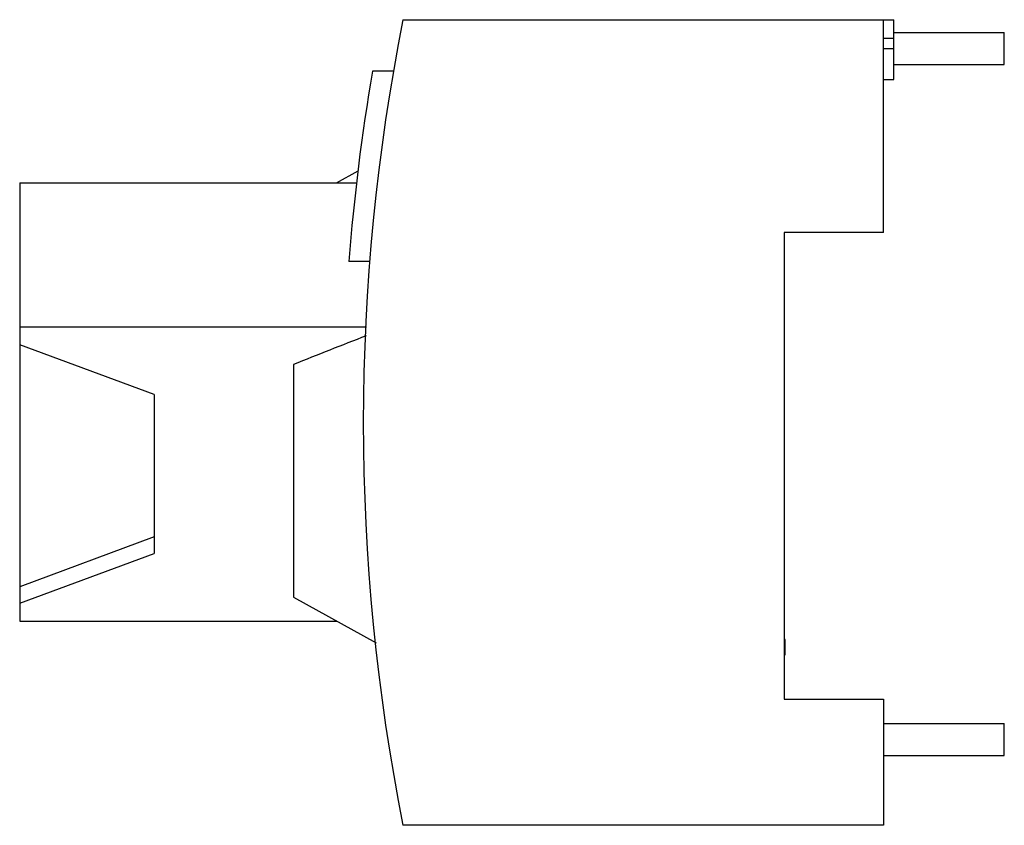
# Model space of a CAD drawing. Header units: millimetres. Extents: x 13.6 to 108.9, y 46.2 to 124.2.
import ezdxf

# ---------------------------------------------------------------- set-up
doc = ezdxf.new("R2010")
doc.units = ezdxf.units.MM
doc.header["$LTSCALE"] = 11.105744
doc.layers.get('0').update_dxf_attribs({"linetype": 'CONTINUOUS'})

msp = doc.modelspace()

# ---------------------------------------------------------------- linework, layer by layer
at = {"color": 7, "linetype": 'Continuous'}
for p, q in [((50.725, 124.186), (98.225, 124.186)), ((97.225, 103.586), (97.225, 124.186)), ((98.225, 118.386), (98.225, 124.186)), ((97.225, 122.386), (98.225, 122.386)), ((98.225, 122.936), (108.925, 122.936)), ((108.925, 119.836), (108.925, 122.936)), ((97.225, 121.386), (98.225, 121.386)), ((49.796, 119.186), (47.767, 119.186)), ((98.225, 119.836), (108.925, 119.836)), ((97.225, 118.386), (98.225, 118.386)), ((44.293, 108.396), (46.378, 109.552)), ((13.625, 108.396), (13.625, 65.964)), ((13.625, 108.396), (46.235, 108.396)), ((97.225, 103.586), (87.625, 103.586)), ((87.625, 103.586), (87.625, 58.386)), ((47.495, 100.786), (45.489, 100.786)), ((47.187, 94.41), (13.625, 94.41)), ((26.625, 87.887), (13.625, 92.695)), ((40.125, 90.793), (40.125, 68.286)), ((26.625, 87.887), (26.625, 72.512)), ((26.625, 74.11), (13.625, 69.285)), ((13.625, 67.703), (26.625, 72.512)), ((40.125, 68.286), (48.126, 63.85)), ((13.625, 65.964), (44.314, 65.964)), ((87.725, 64.186), (87.625, 64.186)), ((87.725, 62.686), (87.725, 64.186)), ((87.625, 62.686), (87.725, 62.686)), ((87.625, 58.386), (97.225, 58.386)), ((97.225, 58.386), (97.225, 46.186)), ((97.225, 56.036), (108.925, 56.036)), ((108.925, 52.936), (108.925, 56.036)), ((97.225, 52.936), (108.925, 52.936)), ((97.225, 46.186), (50.725, 46.186))]:
    msp.add_line(p, q, dxfattribs=at)
for radius, start, end in [(200, 168.75528, 191.24472), (202, 170.31003, 175.57077)]:
    msp.add_arc((246.885, 85.186), radius, start, end, dxfattribs=at)
msp.add_open_spline([(47.156, 93.573), (45.979, 93.117), (43.632, 92.2), (41.291, 91.266), (40.125, 90.793)], degree=3, knots=[0, 0, 0, 0, 0.500788, 1, 1, 1, 1], dxfattribs=at)

doc.saveas('drawing.dxf')
